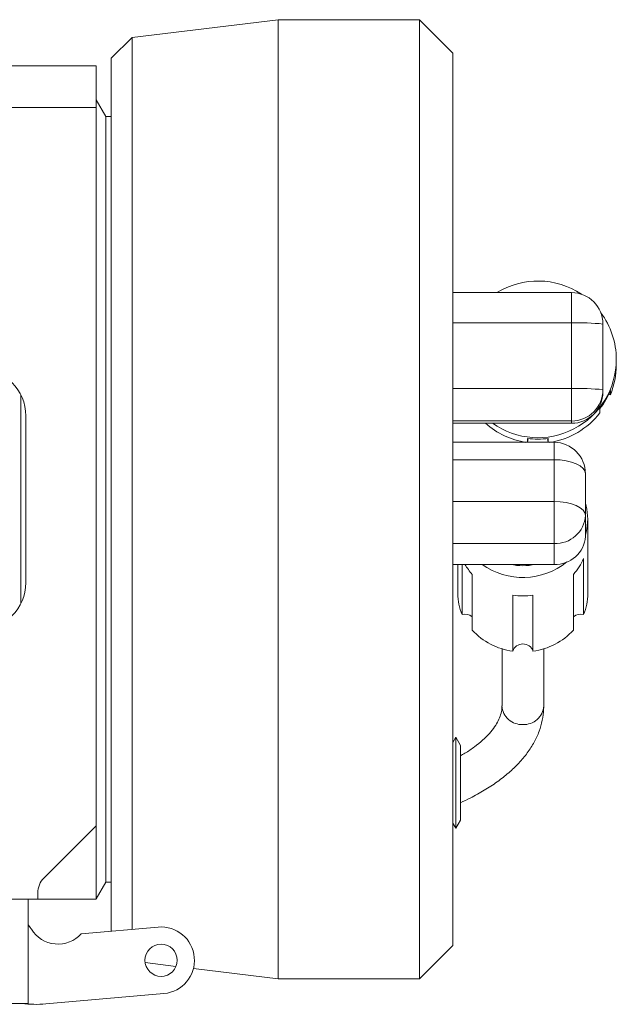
# Model space of a CAD drawing. Header units: inches. Extents: x 0.56 to 7.75, y 1.12 to 10.26.
# Tile 7 of 14: x 6.86 to 7.75, y 1.12 to 2.6. Entities that reach past the tile are written whole.
import ezdxf

# ---------------------------------------------------------------- set-up
doc = ezdxf.new("R2010")
doc.units = ezdxf.units.IN
doc.header["$MEASUREMENT"] = 0

msp = doc.modelspace()

# ---------------------------------------------------------------- linework, layer by layer
at = {"color": 7, "linetype": 'Continuous', "lineweight": 15}
for p, q in [((7.2476, 2.5998), (7.0288, 2.5733)), ((7.4593, 2.5998), (7.2476, 2.5998)), ((7.2476, 1.1623), (7.2476, 2.5998)), ((7.5093, 2.5498), (7.4593, 2.5998)), ((7.4593, 1.881), (7.4593, 2.5998)), ((7.0288, 2.5733), (6.9976, 2.5421)), ((7.0288, 1.2363), (7.0288, 2.5733)), ((6.9976, 1.2335), (6.9976, 2.5421)), ((7.5093, 2.5498), (7.5093, 1.881)), ((5.8741, 2.5305), (6.9751, 2.5305)), ((6.9751, 2.5305), (6.9751, 2.468)), ((6.9753, 2.4799), (6.9751, 2.4799)), ((6.9897, 2.4549), (6.9753, 2.4799)), ((6.9753, 2.4799), (6.9753, 1.2821)), ((6.9751, 2.468), (5.8741, 2.468)), ((6.9751, 1.3915), (6.9751, 2.468)), ((6.9976, 2.4549), (6.9897, 2.4549)), ((6.9897, 2.4549), (6.9897, 1.3071)), ((7.6873, 2.1907), (7.5093, 2.1907)), ((7.6873, 2.1907), (7.6873, 2.1906)), ((7.5093, 2.1452), (7.6873, 2.1452)), ((7.6873, 2.0468), (7.6873, 2.1452)), ((7.7343, 2.1437), (7.7343, 2.0452)), ((7.7543, 2.0823), (7.7543, 2.0906)), ((6.8621, 1.7245), (6.8621, 2.0375)), ((7.5093, 2.0468), (7.6873, 2.0468)), ((7.6873, 1.9983), (7.6873, 2.0468)), ((7.7343, 2.0452), (7.7343, 2.0418)), ((7.7432, 2.0388), (7.7455, 2.0377)), ((7.7455, 2.0377), (7.7455, 2.0439)), ((7.7298, 2.0168), (7.7298, 2.0106)), ((6.8696, 2.006), (6.8696, 1.756)), ((7.5093, 1.9983), (7.6873, 1.9983)), ((7.5093, 1.9948), (7.6873, 1.9948)), ((7.6873, 1.9948), (7.6873, 1.9983)), ((7.6611, 1.9663), (7.5093, 1.9663)), ((7.6212, 1.9722), (7.6212, 1.9663)), ((7.6524, 1.9663), (7.6524, 1.9722)), ((7.5093, 1.9403), (7.6611, 1.9403)), ((7.6611, 1.8776), (7.6611, 1.9403)), ((7.7081, 1.9193), (7.7081, 1.8566)), ((7.4593, 1.1623), (7.4593, 1.881)), ((7.5093, 1.881), (7.5093, 1.2123)), ((7.5093, 1.8776), (7.6611, 1.8776)), ((7.6611, 1.8146), (7.6611, 1.8776)), ((7.7081, 1.8566), (7.7081, 1.8254)), ((7.7118, 1.7395), (7.7118, 1.8512)), ((7.5093, 1.8146), (7.6611, 1.8146)), ((7.6611, 1.7833), (7.6611, 1.8146)), ((7.7053, 1.7082), (7.7053, 1.792)), ((7.5093, 1.7833), (7.6611, 1.7833)), ((7.5168, 1.7833), (7.5168, 1.7395)), ((7.5233, 1.7833), (7.5233, 1.7082)), ((7.5385, 1.6847), (7.5385, 1.7684)), ((7.6901, 1.7684), (7.6901, 1.6847)), ((7.5991, 1.7371), (7.5991, 1.6534)), ((7.6295, 1.6534), (7.6295, 1.7371)), ((7.5831, 1.6569), (7.5831, 1.5713)), ((7.6456, 1.5713), (7.6456, 1.6569)), ((7.5093, 1.5164), (7.5138, 1.5242)), ((7.5138, 1.3878), (7.5138, 1.5242)), ((7.5138, 1.5242), (7.5207, 1.5121)), ((7.5207, 1.3999), (7.5207, 1.5121)), ((6.9751, 1.3915), (6.8967, 1.3132)), ((6.9751, 1.2815), (6.9751, 1.3915)), ((7.5138, 1.3878), (7.5093, 1.3956)), ((7.5207, 1.3999), (7.5138, 1.3878)), ((6.9753, 1.2821), (6.9897, 1.3071)), ((6.9897, 1.3071), (6.9976, 1.3071)), ((6.8876, 1.2911), (6.8876, 1.2815)), ((6.6121, 1.2815), (6.8733, 1.2815)), ((6.8733, 1.2815), (6.8876, 1.2815)), ((6.8733, 1.2815), (6.8733, 1.1253)), ((6.8876, 1.2815), (6.9751, 1.2815)), ((6.9751, 1.2821), (6.9753, 1.2821)), ((6.8765, 1.2387), (6.8733, 1.2432)), ((7.0679, 1.2397), (6.9527, 1.2296)), ((7.4593, 1.1623), (7.5093, 1.2123)), ((7.0484, 1.1864), (7.0946, 1.1808)), ((7.1208, 1.1776), (7.2476, 1.1623)), ((7.2476, 1.1623), (7.4593, 1.1623)), ((6.8995, 1.1246), (7.0766, 1.1401)), ((5.9758, 1.1253), (6.8733, 1.1253))]:
    msp.add_line(p, q, dxfattribs=at)
at = {"color": 8, "linetype": 'Continuous', "lineweight": 15}
for p, q in [((7.6873, 2.1452), (7.6873, 2.1907)), ((7.6611, 1.9403), (7.6611, 1.9663))]:
    msp.add_line(p, q, dxfattribs=at)
at = {"color": 7, "linetype": 'Continuous', "lineweight": 15, "flags": 128}
for points in [[(7.6212, 1.9663), (7.6223, 1.972), (7.6223, 1.972)], [(7.6513, 1.972), (7.6513, 1.972), (7.6524, 1.9663)], [(7.6611, 1.9403), (7.6702, 1.9399), (7.679, 1.9387), (7.6872, 1.9367), (7.6943, 1.9341), (7.7001, 1.9309), (7.7045, 1.9273), (7.7072, 1.9234), (7.7081, 1.9193)], [(7.6611, 1.8776), (7.6702, 1.8772), (7.679, 1.876), (7.6872, 1.8741), (7.6943, 1.8715), (7.7001, 1.8683), (7.7045, 1.8647), (7.7072, 1.8607), (7.7081, 1.8566)], [(7.7081, 1.8752), (7.7104, 1.8659), (7.7118, 1.8512)], [(7.7118, 1.8512), (7.7104, 1.8365), (7.7081, 1.8272)]]:
    msp.add_lwpolyline(points, dxfattribs=at)
at = {"color": 7, "linetype": 'Continuous', "lineweight": 15}
msp.add_circle((7.0723, 1.1899), 0.0241, dxfattribs=at)
for centre, radius, start, end in [((7.6368, 2.0905), 0.1176, 56.2962, 121.5636), ((7.6873, 2.1437), 0.047, 0, 90), ((7.6369, 2.0906), 0.1174, 0.0013, 36.6223), ((7.699, 1.7897), 0.3557, 84.3102, 91.891), ((7.6368, 2.0907), 0.1175, 234.6595, 359.9704), ((7.6369, 2.0823), 0.1174, 337.6296, 359.9995), ((6.7996, 2.006), 0.07, 0, 90), ((7.699, 1.6913), 0.3557, 84.3102, 91.8911), ((7.6873, 2.0452), 0.047, 269.9844, 359.9842), ((7.6873, 2.0418), 0.047, 269.9844, 359.9841), ((7.6369, 2.0886), 0.1174, 322.3429, 337.6298), ((7.6368, 2.0824), 0.1175, 278.711, 322.3394), ((7.6368, 2.0824), 0.1175, 228.1846, 261.2877), ((7.6368, 2.0887), 0.1176, 262.3631, 277.6369), ((7.6611, 1.9193), 0.047, 0, 90), ((7.6634, 1.8593), 0.0447, 266.9948, 356.6407), ((7.6634, 1.828), 0.0447, 266.9948, 356.6408), ((7.6143, 1.8694), 0.1056, 234.5896, 308.7357), ((7.6268, 1.8259), 0.0855, 317.7406, 336.5887), ((7.6028, 1.8267), 0.0868, 210.0044, 222.1836), ((7.6143, 1.8683), 0.087, 257.6614, 282.3386), ((6.7996, 1.756), 0.07, 270, 0), ((7.596, 1.7396), 0.0792, 180.0756, 203.378), ((7.6143, 1.8449), 0.1088, 261.98, 278.02), ((7.6326, 1.7396), 0.0792, 336.6216, 359.9248), ((7.5277, 1.692), 0.0168, 50.1958, 105.2738), ((7.7009, 1.692), 0.0168, 74.7274, 129.8029), ((7.6122, 1.753), 0.1005, 222.8269, 262.5374), ((7.6164, 1.753), 0.1005, 277.4626, 317.1732), ((7.6143, 1.6481), 0.0161, 18.9283, 161.0717), ((6.9188, 1.2911), 0.0312, 135, 180), ((7.0723, 1.1899), 0.05, 274.9955, 94.9955), ((6.9021, 1.2566), 0.0313, 214.9955, 219.4601), ((6.918, 1.2611), 0.0469, 211.3505, 317.8289), ((6.8847, 1.2931), 0.1692, 262.8351, 274.9955)]:
    msp.add_arc(centre, radius, start, end, dxfattribs=at)
at = {"color": 8, "linetype": 'Continuous', "lineweight": 15}
for centre, start, end in [((7.6125, 1.5728), 182.9109, 273.4536), ((7.6161, 1.5728), 266.5464, 357.0891)]:
    msp.add_arc(centre, 0.0295, start, end, dxfattribs=at)
at = {"color": 7, "linetype": 'Continuous', "lineweight": 15}
for points, knots in [([(7.5831, 1.5713), (7.583, 1.5699), (7.5829, 1.5656), (7.5814, 1.5583), (7.5779, 1.5492), (7.5723, 1.5398), (7.5646, 1.53), (7.5545, 1.5198), (7.5421, 1.5099), (7.5308, 1.502), (7.523, 1.4976), (7.5207, 1.4963)], [0, 0, 0, 0, 0.064519, 0.203647, 0.33084, 0.451578, 0.579752, 0.704201, 0.827183, 0.949907, 1, 1, 1, 1]), ([(7.5207, 1.4261), (7.5257, 1.4284), (7.5384, 1.4342), (7.5568, 1.4446), (7.5762, 1.4572), (7.5934, 1.4708), (7.6086, 1.4853), (7.6213, 1.5006), (7.6315, 1.5165), (7.639, 1.5329), (7.6437, 1.5494), (7.6454, 1.5623), (7.6455, 1.5695), (7.6456, 1.5713)], [0, 0, 0, 0, 0.066391, 0.169868, 0.273794, 0.378018, 0.48199, 0.584915, 0.685783, 0.783731, 0.878485, 0.970517, 1, 1, 1, 1])]:
    msp.add_open_spline(points, degree=3, knots=knots, dxfattribs=at)

doc.saveas('drawing.dxf')
